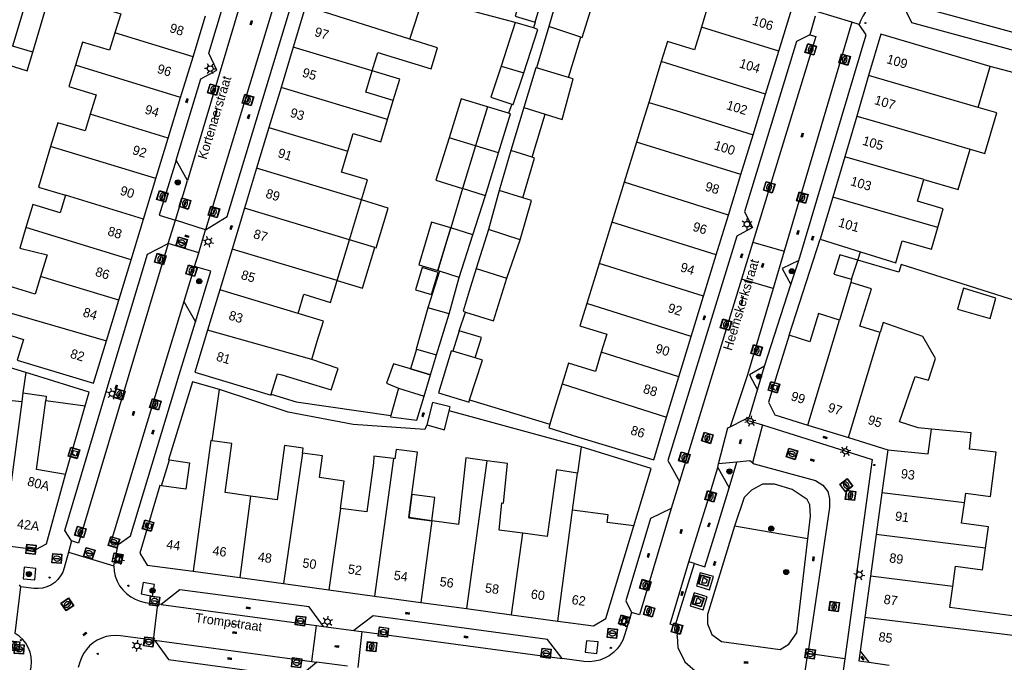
# Model space of a CAD drawing. Header units: metres. Extents: x 93870 to 95789, y 463036 to 464040.
# Tile 254 of 256: x 94864 to 94970, y 463719 to 463788. Entities that reach past the tile are written whole.
import ezdxf
from ezdxf.enums import TextEntityAlignment as Align

# ---------------------------------------------------------------- set-up
doc = ezdxf.new("R2010")
doc.units = ezdxf.units.M
doc.header["$LTSCALE"] = 25.4
for name, color, linetype in [('B_BEBOUWINGSGRENS_0', 1, 'Continuous'), ('B_LUIFEL_1', 200, 'Continuous'), ('B_TUSSENMUUR_0', 7, 'Continuous'), ('Q_AFVAL_APART_PLAATS_0', 7, 'Continuous'), ('Q_BOOM_0', 3, 'Continuous'), ('Q_BRANDKRAAN_0', 5, 'Continuous'), ('Q_CAI-KAST_0', 10, 'Continuous'), ('Q_INSPECTIE_OF_RIOOLPUT_0', 253, 'Continuous'), ('Q_KOLK_0', 254, 'Continuous'), ('Q_LICHTMAST_0', 2, 'Continuous'), ('Q_STRAATNAAMBORD_0', 7, 'Continuous'), ('Q_WATERLEIDINGPUT_0', 5, 'Continuous'), ('S_GBKN_SYMBOOL_OV_GROOT_0', 7, 'Continuous'), ('T_CULTUURGRENS_0', 76, 'Continuous'), ('T_HEK_0', 57, 'Continuous'), ('T_MUUR_30CM_0', 10, 'Continuous'), ('V_WEGGRENS_0', 7, 'Continuous'), ('Z_GBKN_HUISNUMMER_0', 252, 'Continuous'), ('Z_STRAATNAAM_0', 252, 'Continuous')]:
    doc.layers.add(name, color=color, linetype=linetype)
doc.layers.add('Q_PAALTJE_0', color=7, linetype='Continuous', true_color=0x666666)

# ---------------------------------------------------------------- blocks, each defined once
blk = doc.blocks.new('Q_AFVAL_APART_PLAATS')
for points in [[(-0.5, 0.5), (0.5, 0.5), (0.5, -0.5), (-0.5, -0.5)], [(-0.34, 0.2), (0.33, 0.2), (0.19, -0.25), (-0.2, -0.25)]]:
    blk.add_lwpolyline(points, close=True)
blk.add_lwpolyline([(-0.44, 0.46), (0.44, 0.46, -0.414214), (0.46, 0.44), (0.46, -0.44, -0.414214), (0.44, -0.46), (-0.44, -0.46, -0.414214), (-0.46, -0.44), (-0.46, 0.44, -0.414214), (-0.44, 0.46)], format="xyb")
blk = doc.blocks.new('Q_STRAATNAAMBORD')
for points in [[(-0.5, 0.5), (0.5, 0.5), (0.5, -0.5), (-0.5, -0.5)], [(-0.37, 0.22), (0.36, 0.22), (0.36, -0.21), (-0.37, -0.21)]]:
    blk.add_lwpolyline(points, close=True)
for points in [[(-0.44, 0.46), (0.44, 0.46, -0.414214), (0.46, 0.44), (0.46, -0.44, -0.414214), (0.44, -0.46), (-0.44, -0.46, -0.414214), (-0.46, -0.44), (-0.46, 0.44), (-0.46, 0.44), (-0.46, 0.45), (-0.46, 0.45), (-0.46, 0.45), (-0.46, 0.45), (-0.46, 0.45), (-0.46, 0.45), (-0.46, 0.46), (-0.46, 0.46), (-0.46, 0.46), (-0.45, 0.46), (-0.45, 0.46), (-0.45, 0.46), (-0.45, 0.46), (-0.45, 0.46), (-0.45, 0.46), (-0.44, 0.46), (-0.44, 0.46)], [(-0.29, 0.16), (0.28, 0.16, -0.414214), (0.3, 0.14), (0.3, -0.13, -0.414214), (0.28, -0.16), (-0.29, -0.16, -0.414214), (-0.31, -0.13), (-0.31, 0.14), (-0.31, 0.14), (-0.31, 0.14), (-0.31, 0.14), (-0.31, 0.15), (-0.31, 0.15), (-0.31, 0.15), (-0.3, 0.15), (-0.3, 0.15), (-0.3, 0.15), (-0.3, 0.16), (-0.3, 0.16), (-0.3, 0.16), (-0.3, 0.16), (-0.29, 0.16), (-0.29, 0.16), (-0.29, 0.16), (-0.29, 0.16), (-0.29, 0.16)]]:
    blk.add_lwpolyline(points, format="xyb")
blk = doc.blocks.new('Q_CAI-KAST')
for points in [[(-0.5, 0.5), (0.5, 0.5), (0.5, -0.5), (-0.5, -0.5)], [(-0.26, 0.26), (0.25, 0.26), (0.25, 0.19), (-0.26, 0.19)], [(-0.26, 0.11), (0.25, 0.11), (0.25, -0.33), (-0.26, -0.33)]]:
    blk.add_lwpolyline(points, close=True)
blk.add_lwpolyline([(-0.44, 0.46), (0.44, 0.46, -0.414214), (0.46, 0.44), (0.46, -0.44, -0.414214), (0.44, -0.46), (-0.44, -0.46, -0.414214), (-0.46, -0.44), (-0.46, 0.44), (-0.46, 0.44), (-0.46, 0.45), (-0.46, 0.45), (-0.46, 0.45), (-0.46, 0.45), (-0.46, 0.45), (-0.46, 0.45), (-0.46, 0.46), (-0.46, 0.46), (-0.46, 0.46), (-0.45, 0.46), (-0.45, 0.46), (-0.45, 0.46), (-0.45, 0.46), (-0.45, 0.46), (-0.45, 0.46), (-0.44, 0.46), (-0.44, 0.46)], format="xyb")
blk.add_circle((-0.18, -0.03), 0.0354)
blk = doc.blocks.new('Q_LICHTMAST')
for points in [[(-0.26, 0.15), (-0.52, 0.3)], [(0, 0.3), (0, 0.6)], [(0.26, 0.15), (0.52, 0.3)], [(-0.26, -0.15), (-0.52, -0.3)], [(0, -0.3), (0, -0.6)], [(0.26, -0.15), (0.52, -0.3)]]:
    blk.add_lwpolyline(points)
blk.add_circle((0, 0), 0.3)
blk = doc.blocks.new('Q_PAAL_STEEN')
for points in [[(-0.5, 0.5), (0.5, 0.5), (0.5, -0.5), (-0.5, -0.5)], [(-0.1, 0.3), (0.1, 0.3), (0.1, -0.3), (-0.1, -0.3)]]:
    blk.add_lwpolyline(points, close=True)
blk.add_lwpolyline([(-0.4, 0.5), (0.4, 0.5, -0.414214), (0.5, 0.4), (0.5, -0.4, -0.414214), (0.4, -0.5), (-0.4, -0.5, -0.414214), (-0.5, -0.4), (-0.5, 0.4), (-0.5, 0.4), (-0.5, 0.4), (-0.5, 0.4), (-0.5, 0.4), (-0.5, 0.5), (-0.5, 0.5), (-0.5, 0.5), (-0.5, 0.5), (-0.5, 0.5), (-0.5, 0.5), (-0.5, 0.5), (-0.5, 0.5), (-0.5, 0.5), (-0.4, 0.5), (-0.4, 0.5), (-0.4, 0.5), (-0.4, 0.5), (-0.4, 0.5)], format="xyb")
blk = doc.blocks.new('Q_PAALTJE')
at = {"color": 251, "true_color": 0x666666, "xscale": 0.1, "yscale": 0.1, "zscale": 0.01}
blk.add_blockref('Q_PAAL_STEEN', (0, 0), dxfattribs=at)
blk = doc.blocks.new('Q_KOLK')
blk.add_lwpolyline([(-0.5, 0.5), (0.5, 0.5), (0.5, -0.5), (-0.5, -0.5)], close=True)
for points in [[(-0.44, 0.46), (0.44, 0.46, -0.414214), (0.46, 0.44), (0.46, -0.44, -0.414214), (0.44, -0.46), (-0.44, -0.46, -0.414214), (-0.46, -0.44), (-0.46, 0.44, -0.414214), (-0.44, 0.46)], [(-0.34, 0.1, 0.380426), (-0.28, -0.18)], [(-0.01, 0.27, 0.240218), (-0.34, 0.1)], [(-0.19, 0.04, 0.853344), (-0.19, -0.03)], [(0.33, 0.11, 0.240191), (-0.01, 0.27)], [(0.18, -0.03, 0.849746), (0.18, 0.04)], [(0.27, -0.18, 0.380426), (0.33, 0.11)], [(-0.28, -0.18, 0.148452), (0.01, -0.26)], [(0.01, -0.26, 0.131742), (0.27, -0.18)]]:
    blk.add_lwpolyline(points, format="xyb")
for points in [[(-0.19, 0.04), (0.18, 0.04)], [(0.18, -0.03), (-0.19, -0.03)]]:
    blk.add_lwpolyline(points)
blk = doc.blocks.new('Q_WATERLEIDINGPUT')
blk.add_lwpolyline([(-0.5, 0.5), (0.5, 0.5), (0.5, -0.5), (-0.5, -0.5)], close=True)
for points in [[(-0.44, 0.46), (0.44, 0.46, -0.414214), (0.46, 0.44), (0.46, -0.44, -0.414214), (0.44, -0.46), (-0.44, -0.46, -0.414214), (-0.46, -0.44), (-0.46, 0.44), (-0.46, 0.44), (-0.46, 0.45), (-0.46, 0.45), (-0.46, 0.45), (-0.46, 0.45), (-0.46, 0.45), (-0.46, 0.45), (-0.46, 0.46), (-0.46, 0.46), (-0.46, 0.46), (-0.45, 0.46), (-0.45, 0.46), (-0.45, 0.46), (-0.45, 0.46), (-0.45, 0.46), (-0.45, 0.46), (-0.44, 0.46), (-0.44, 0.46)], [(-0.34, 0.1, 0.380426), (-0.28, -0.18)], [(-0.01, 0.27, 0.240218), (-0.34, 0.1)], [(-0.19, 0.04, 0.853344), (-0.19, -0.03)], [(0.33, 0.11, 0.240191), (-0.01, 0.27)], [(0.18, -0.03, 0.849746), (0.18, 0.04)], [(0.27, -0.18, 0.380426), (0.33, 0.11)], [(-0.28, -0.18, 0.148452), (0.01, -0.26)], [(0.01, -0.26, 0.131742), (0.27, -0.18)]]:
    blk.add_lwpolyline(points, format="xyb")
for points in [[(-0.19, 0.04), (0.18, 0.04)], [(0.18, -0.03), (-0.19, -0.03)]]:
    blk.add_lwpolyline(points)
blk = doc.blocks.new('Q_INSPECTIE_OF_RIOOLPUT')
blk.add_lwpolyline([(-0.5, 0.5), (0.5, 0.5), (0.5, -0.5), (-0.5, -0.5)], close=True)
for points in [[(-0.44, 0.46), (0.44, 0.46, -0.414214), (0.46, 0.44), (0.46, -0.44, -0.414214), (0.44, -0.46), (-0.44, -0.46, -0.414214), (-0.46, -0.44), (-0.46, 0.44), (-0.46, 0.44), (-0.46, 0.45), (-0.46, 0.45), (-0.46, 0.45), (-0.46, 0.45), (-0.46, 0.45), (-0.46, 0.45), (-0.46, 0.46), (-0.46, 0.46), (-0.46, 0.46), (-0.45, 0.46), (-0.45, 0.46), (-0.45, 0.46), (-0.45, 0.46), (-0.45, 0.46), (-0.45, 0.46), (-0.44, 0.46), (-0.44, 0.46)], [(-0.34, 0.1, 0.380426), (-0.28, -0.18)], [(-0.01, 0.27, 0.240218), (-0.34, 0.1)], [(-0.19, 0.04, 0.853344), (-0.19, -0.03)], [(0.33, 0.11, 0.240191), (-0.01, 0.27)], [(0.18, -0.03, 0.849746), (0.18, 0.04)], [(0.27, -0.18, 0.380426), (0.33, 0.11)], [(-0.28, -0.18, 0.148452), (0.01, -0.26)], [(0.01, -0.26, 0.131742), (0.27, -0.18)]]:
    blk.add_lwpolyline(points, format="xyb")
for points in [[(-0.19, 0.04), (0.18, 0.04)], [(0.18, -0.03), (-0.19, -0.03)]]:
    blk.add_lwpolyline(points)
blk = doc.blocks.new('Q_BRANDKRAAN')
blk.add_lwpolyline([(-0.5, 0.5), (0.5, 0.5), (0.5, -0.5), (-0.5, -0.5)], close=True)
for points in [[(-0.44, 0.46), (0.44, 0.46, -0.414214), (0.46, 0.44), (0.46, -0.44, -0.414214), (0.44, -0.46), (-0.44, -0.46, -0.414214), (-0.46, -0.44), (-0.46, 0.44), (-0.46, 0.44), (-0.46, 0.45), (-0.46, 0.45), (-0.46, 0.45), (-0.46, 0.45), (-0.46, 0.45), (-0.46, 0.45), (-0.46, 0.46), (-0.46, 0.46), (-0.46, 0.46), (-0.45, 0.46), (-0.45, 0.46), (-0.45, 0.46), (-0.45, 0.46), (-0.45, 0.46), (-0.45, 0.46), (-0.44, 0.46), (-0.44, 0.46)], [(-0.34, 0.1, 0.380426), (-0.28, -0.18)], [(-0.01, 0.27, 0.240218), (-0.34, 0.1)], [(-0.19, 0.04, 0.853344), (-0.19, -0.03)], [(0.33, 0.11, 0.240191), (-0.01, 0.27)], [(0.18, -0.03, 0.849746), (0.18, 0.04)], [(0.27, -0.18, 0.380426), (0.33, 0.11)], [(-0.28, -0.18, 0.148452), (0.01, -0.26)], [(0.01, -0.26, 0.131742), (0.27, -0.18)]]:
    blk.add_lwpolyline(points, format="xyb")
for points in [[(-0.19, 0.04), (0.18, 0.04)], [(0.18, -0.03), (-0.19, -0.03)]]:
    blk.add_lwpolyline(points)
blk = doc.blocks.new('Q_BOOM')
for radius in [0.27, 0.18, 0.09]:
    blk.add_circle((0, 0), radius)
blk = doc.blocks.new('S_GBKN_SYMBOOL_OV_GROOT')
for points in [[(-0.21875, 0.0625), (0.21875, 0.0625)], [(-0.21875, 0), (0.21875, 0)], [(-0.1875, 0.0625), (-0.1875, 0)], [(-0.125, 0.09375), (-0.125, 0.0625)], [(-0.125, 0), (-0.125, -0.0625)], [(-0.0625, 0.0625), (-0.0625, 0)], [(0, 0.09375), (0, 0.0625)], [(0, 0), (0, -0.0625)], [(0.0625, 0.0625), (0.0625, 0)], [(0.125, 0.09375), (0.125, 0.0625)], [(0.125, 0), (0.125, -0.0625)], [(0.1875, 0.0625), (0.1875, 0)], [(-0.21875, -0.0625), (0.21875, -0.0625)], [(-0.1875, -0.0625), (-0.1875, -0.09375)], [(-0.0625, -0.0625), (-0.0625, -0.09375)], [(0.0625, -0.0625), (0.0625, -0.09375)], [(0.1875, -0.0625), (0.1875, -0.09375)]]:
    blk.add_lwpolyline(points)

msp = doc.modelspace()

# ---------------------------------------------------------------- linework, layer by layer
at = {"layer": 'B_BEBOUWINGSGRENS_0'}
for p, q in [((94906.01, 463785.91), (94907.42, 463790.34)), ((94919.4, 463787.73), (94920.36, 463791)), ((94864.8, 463789.56), (94863.5, 463785.19)), ((94894.85, 463789.46), (94893.53, 463785.08)), ((94945.46, 463784.64), (94946.86, 463789.18)), ((94865.66, 463784.53), (94866.96, 463788.89)), ((94882.81, 463784.05), (94884.14, 463788.41)), ((94917.28, 463787.72), (94915.77, 463783.05)), ((94919.22, 463787.13), (94917.28, 463787.72)), ((94920.87, 463787.29), (94919.56, 463782.85)), ((94922.98, 463781.82), (94924.3, 463786.15)), ((94956.38, 463786.45), (94955.08, 463782.04)), ((94968.09, 463783), (94956.38, 463786.45)), ((94893.53, 463785.08), (94892.22, 463780.76)), ((94881.48, 463779.7), (94882.81, 463784.05)), ((94944.05, 463780.04), (94945.46, 463784.64)), ((94932.9, 463783.53), (94931.55, 463779.14)), ((94966.8, 463778.62), (94968.09, 463783)), ((94955.08, 463782.04), (94953.8, 463777.69)), ((94892.22, 463780.76), (94890.93, 463776.49)), ((94880.15, 463775.34), (94881.48, 463779.7)), ((94942.72, 463775.69), (94944.05, 463780.04)), ((94903.62, 463777.33), (94904.23, 463779.35)), ((94914.3, 463778.69), (94913.03, 463774.5)), ((94916.57, 463777.99), (94914.3, 463778.69)), ((94918.2, 463778.6), (94916.82, 463774)), ((94919.08, 463773.29), (94920.46, 463777.91)), ((94953.8, 463777.69), (94952.52, 463773.35)), ((94890.93, 463776.49), (94889.61, 463772.13)), ((94941.42, 463771.45), (94942.72, 463775.69)), ((94878.83, 463771.01), (94880.15, 463775.34)), ((94913.03, 463774.5), (94911.65, 463769.95)), ((94930.24, 463774.89), (94928.92, 463770.61)), ((94914.11, 463769.2), (94915.49, 463773.76)), ((94916.82, 463774), (94915.56, 463769.75)), ((94952.52, 463773.35), (94951.24, 463769.02)), ((94889.61, 463772.13), (94888.3, 463767.83)), ((94940.08, 463767.11), (94941.42, 463771.45)), ((94877.51, 463766.67), (94878.83, 463771.01)), ((94928.92, 463770.61), (94927.61, 463766.34)), ((94911.65, 463769.95), (94910.37, 463765.73)), ((94912.75, 463765), (94914.11, 463769.2)), ((94915.56, 463769.75), (94914.41, 463765.58)), ((94899.54, 463764.46), (94900.83, 463768.72)), ((94951.24, 463769.02), (94949.91, 463764.52)), ((94888.3, 463767.83), (94886.99, 463763.47)), ((94938.77, 463762.84), (94940.08, 463767.11)), ((94876.18, 463762.33), (94877.51, 463766.67)), ((94927.61, 463766.34), (94926.25, 463761.94)), ((94911.27, 463760.44), (94912.75, 463765)), ((94914.41, 463765.58), (94913.11, 463761.38)), ((94898.22, 463760.09), (94899.54, 463764.46)), ((94916.37, 463760.35), (94917.79, 463764.47)), ((94886.99, 463763.47), (94885.66, 463759.11)), ((94937.42, 463758.44), (94938.77, 463762.84)), ((94874.86, 463757.99), (94876.18, 463762.33)), ((94926.25, 463761.94), (94924.93, 463757.64)), ((94953.26, 463760.25), (94953.91, 463762.27)), ((94909.16, 463761.11), (94907.92, 463757.18)), ((94908.99, 463761.17), (94909.16, 463761.11)), ((94910.19, 463756.55), (94911.27, 463760.44)), ((94953.19, 463759.9), (94951.97, 463755.88)), ((94885.66, 463759.11), (94884.36, 463754.79)), ((94873.54, 463753.66), (94874.86, 463757.99)), ((94936.09, 463754.1), (94937.42, 463758.44)), ((94908.87, 463752.15), (94910.19, 463756.55)), ((94884.36, 463754.79), (94883, 463750.31)), ((94911.27, 463754.72), (94910.61, 463752.56)), ((94872.15, 463749.12), (94873.54, 463753.66)), ((94934.77, 463749.8), (94936.09, 463754.1)), ((94906.71, 463752.75), (94908.87, 463752.15)), ((94863.98, 463751.57), (94872.15, 463749.12)), ((94864.91, 463750.26), (94864.62, 463748.09)), ((94908.22, 463750), (94906.08, 463750.64)), ((94885.63, 463748.43), (94882.76, 463749.28)), ((94907.54, 463747.75), (94908.22, 463750)), ((94933.47, 463745.48), (94934.77, 463749.8)), ((94864.62, 463748.09), (94864.49, 463747.11)), ((94871.27, 463746.71), (94871.69, 463748.17)), ((94884.84, 463742.96), (94885.63, 463748.43)), ((94904.79, 463748.6), (94903.97, 463745.68)), ((94867.05, 463747.28), (94871.27, 463746.71)), ((94932.1, 463740.94), (94933.47, 463745.48)), ((94948.57, 463744.64), (94952.93, 463743.3)), ((94952.93, 463743.3), (94957.12, 463742.01)), ((94924.32, 463742.3), (94923.92, 463739.51)), ((94931.81, 463739.99), (94924.32, 463742.3)), ((94957.12, 463742.01), (94956.49, 463737.41)), ((94929.95, 463733.85), (94931.81, 463739.99)), ((94923.4, 463735.55), (94923.92, 463739.51)), ((94956.49, 463737.41), (94955.87, 463732.93)), ((94955.87, 463732.93), (94955.26, 463728.46)), ((94862.45, 463731.79), (94865.99, 463731.34)), ((94877.92, 463729.67), (94882.81, 463729)), ((94882.81, 463729), (94887.82, 463728.32)), ((94887.82, 463728.32), (94892.5, 463727.68)), ((94955.26, 463728.46), (94954.66, 463724.07)), ((94892.5, 463727.68), (94897.35, 463727.01)), ((94897.35, 463727.01), (94902.23, 463726.35)), ((94902.23, 463726.35), (94907.17, 463725.67)), ((94907.17, 463725.67), (94912.05, 463725.01)), ((94912.05, 463725.01), (94916.88, 463724.35)), ((94916.88, 463724.35), (94921.83, 463723.67)), ((94954.66, 463724.07), (94954.16, 463720.46)), ((94921.83, 463723.67), (94925.63, 463723.15)), ((94954.16, 463720.46), (94955.1, 463719.27)), ((94955.1, 463719.27), (94957.28, 463718.97))]:
    msp.add_line(p, q, dxfattribs=at)
for points in [[(94935.81, 463792.57), (94935.08, 463790.22), (94937.85, 463789.37), (94937.19, 463787.22)], [(94872.89, 463791.85), (94872.17, 463789.51), (94875.08, 463788.62), (94874.46, 463786.6)], [(94920.36, 463791), (94918.26, 463791.64), (94917.27, 463788.38), (94919.4, 463787.73)], [(94922.26, 463791.71), (94921.7, 463790.1), (94920.87, 463787.29)], [(94924.3, 463786.15), (94924.45, 463786.1), (94925.88, 463790.82), (94925.19, 463791.04)], [(94918.18, 463782.31), (94919.7, 463786.97), (94919.22, 463787.13)], [(94937.19, 463787.22), (94936.44, 463784.8), (94933.56, 463785.68), (94932.9, 463783.53)], [(94874.46, 463786.6), (94873.89, 463784.74), (94870.99, 463785.62), (94870.23, 463783.14)], [(94901.97, 463782.52), (94902.56, 463784.48), (94908.28, 463782.75), (94908.97, 463785.01), (94906.01, 463785.91)], [(94862.91, 463783.21), (94865.07, 463782.55), (94865.66, 463784.53)], [(94870.23, 463783.14), (94869.54, 463780.86), (94872.44, 463779.98), (94871.81, 463777.9)], [(94915.77, 463783.05), (94914.67, 463779.71), (94916.92, 463778.97)], [(94919.56, 463782.85), (94919.46, 463782.87), (94918.2, 463778.6)], [(94904.23, 463779.35), (94901.28, 463780.24), (94901.97, 463782.52)], [(94916.92, 463778.97), (94917.07, 463778.92), (94918.18, 463782.31)], [(94920.46, 463777.91), (94922.3, 463777.34), (94923.47, 463781.67), (94922.98, 463781.82)], [(94931.55, 463779.14), (94930.92, 463777.1), (94930.24, 463774.89)], [(94965.92, 463774.15), (94967.52, 463773.68), (94968.8, 463778.04), (94966.8, 463778.62)], [(94871.81, 463777.9), (94871.26, 463776.1), (94868.36, 463776.99), (94867.58, 463774.45)], [(94915.49, 463773.76), (94916.76, 463777.94), (94916.57, 463777.99)], [(94899.38, 463773.93), (94899.95, 463775.83), (94902.9, 463774.94), (94903.62, 463777.33)], [(94867.58, 463774.45), (94866.28, 463770.08), (94869.16, 463769.22)], [(94900.83, 463768.72), (94901.48, 463770.87), (94898.7, 463771.71), (94899.38, 463773.93)], [(94918.08, 463768.96), (94919.35, 463773.21), (94919.08, 463773.29)], [(94960.97, 463770.91), (94964.64, 463769.83), (94965.92, 463774.15)], [(94962.48, 463765.79), (94963.06, 463767.78), (94960.29, 463768.6), (94960.97, 463770.91)], [(94869.16, 463769.22), (94868.59, 463767.35), (94865.69, 463768.23), (94864.94, 463765.77)], [(94917.79, 463764.47), (94919.02, 463768.67), (94918.08, 463768.96)], [(94864.94, 463765.77), (94864.27, 463763.58), (94867.22, 463762.87), (94866.51, 463760.54)], [(94910.37, 463765.73), (94910.04, 463764.63), (94908.99, 463761.17)], [(94954.2, 463763.18), (94957.98, 463762), (94958.68, 463764.36), (94961.79, 463763.45), (94962.48, 463765.79)], [(94949.91, 463764.52), (94951.82, 463763.92), (94954.2, 463763.18)], [(94953.91, 463762.27), (94952, 463762.87), (94951.36, 463760.79), (94953.26, 463760.25)], [(94913.11, 463761.38), (94912.35, 463758.95), (94911.69, 463756.81), (94911.94, 463756.73)], [(94866.51, 463760.54), (94865.94, 463758.65), (94861.26, 463760.08), (94860.48, 463757.49), (94862.25, 463756.95)], [(94894.05, 463756.59), (94894.67, 463758.63), (94897.52, 463757.77), (94898.22, 463760.09)], [(94911.94, 463756.73), (94914.96, 463755.8), (94916.37, 463760.35)], [(94956.3, 463754.54), (94954.15, 463755.21), (94955.4, 463759.2), (94953.19, 463759.9)], [(94965.21, 463759.27), (94964.58, 463757.04), (94968.08, 463756.04), (94968.69, 463758.2), (94965.21, 463759.27)], [(94924.93, 463757.64), (94924.2, 463755.25), (94927.07, 463754.36), (94926.48, 463752.43)], [(94862.25, 463756.95), (94861.57, 463754.75), (94864.66, 463753.8), (94863.98, 463751.57)], [(94895.51, 463751.66), (94896.1, 463753.61), (94896.75, 463755.77), (94894.05, 463756.59)], [(94907.92, 463757.18), (94906.68, 463752.76), (94906.71, 463752.75)], [(94951.97, 463755.88), (94949.72, 463756.57), (94948.79, 463753.56), (94946.56, 463754.25)], [(94961.79, 463744.22), (94960.39, 463744.36), (94958.39, 463744.97), (94960.04, 463749.84), (94961.49, 463749.43), (94962.24, 463751.77), (94960.89, 463754.12), (94956.63, 463755.61), (94956.3, 463754.54)], [(94912.99, 463751.84), (94913.65, 463754), (94911.27, 463754.72)], [(94946.56, 463754.25), (94945.25, 463750), (94944.36, 463747.1)], [(94910.61, 463752.56), (94910.41, 463752.53), (94909.05, 463748.1), (94912.33, 463747.09), (94912.4, 463747.33)], [(94926.48, 463752.43), (94925.85, 463750.37), (94922.97, 463751.25), (94922.29, 463749.04)], [(94891.18, 463747.94), (94891.8, 463750), (94891.84, 463750.14), (94892.3, 463750), (94894.78, 463749.25), (94897.57, 463748.41), (94898.35, 463750.69), (94895.51, 463751.66)], [(94906.08, 463750.64), (94904.24, 463751.18), (94903.49, 463749.12), (94904.79, 463748.6)], [(94912.4, 463747.33), (94913.76, 463751.6), (94912.99, 463751.84)], [(94871.69, 463748.17), (94865.75, 463750), (94864.91, 463750.26)], [(94883, 463750.31), (94891.15, 463747.84), (94891.18, 463747.94)], [(94882.76, 463749.28), (94880.17, 463740.94), (94880.28, 463740.92)], [(94922.29, 463749.04), (94921.56, 463746.67), (94920.98, 463744.74)], [(94864.62, 463748.09), (94867.11, 463747.75), (94867.05, 463747.28)], [(94864.49, 463747.11), (94862.05, 463747.38), (94861.14, 463740.63), (94859.04, 463740.92)], [(94869.15, 463739.37), (94866.05, 463739.89), (94867.05, 463747.28)], [(94903.97, 463745.68), (94903.93, 463745.54), (94906.76, 463745.16), (94907.54, 463747.75)], [(94910.22, 463746.16), (94910.32, 463746.6), (94910.04, 463746.67), (94908.43, 463747.07), (94907.81, 463744.68)], [(94944.36, 463747.1), (94945.04, 463745.73), (94948.57, 463744.64)], [(94907.81, 463744.68), (94909.72, 463744.14), (94910.22, 463746.16)], [(94920.98, 463744.74), (94920.86, 463744.35), (94923.94, 463743.4), (94932.1, 463740.94)], [(94965.32, 463736.31), (94965.46, 463737.34), (94968.1, 463736.99), (94968.73, 463741.74), (94965.86, 463742.07), (94966.04, 463743.8), (94961.79, 463744.22)], [(94888.97, 463737.05), (94886.24, 463737.42), (94886.96, 463742.67), (94884.84, 463742.96)], [(94894.51, 463741.63), (94894.58, 463742.18), (94892.6, 463742.45), (94891.8, 463736.66), (94888.97, 463737.05)], [(94906.23, 463737.22), (94906.83, 463741.74), (94904.54, 463742.04), (94904.4, 463741.04), (94904.27, 463741.06)], [(94880.28, 463740.92), (94882.42, 463740.6), (94882.03, 463737.79), (94879.44, 463738.13)], [(94898.57, 463735.73), (94898.98, 463738.65), (94896.33, 463739.02), (94896.66, 463741.34), (94894.51, 463741.63)], [(94904.27, 463741.06), (94902.15, 463741.31), (94902.11, 463740.6), (94901.39, 463735.35), (94898.57, 463735.73)], [(94914.24, 463740.82), (94911.98, 463741.12), (94911.19, 463734.02), (94910.99, 463734.05), (94908.36, 463734.4)], [(94918.09, 463733.07), (94915.55, 463733.41), (94915.84, 463736.31), (94916.03, 463736.29), (94916.46, 463740.53), (94914.24, 463740.82)], [(94923.92, 463739.51), (94921.69, 463739.84), (94920.69, 463732.72), (94918.09, 463733.07)], [(94865.99, 463731.34), (94867.14, 463731.93), (94869.15, 463739.37)], [(94879.44, 463738.13), (94879.25, 463738.16), (94877.13, 463730.93), (94877.92, 463729.67)], [(94908.36, 463734.4), (94905.89, 463734.74), (94906.23, 463737.22)], [(94929.95, 463733.85), (94927.11, 463734.23), (94927.21, 463735.04), (94923.4, 463735.55)], [(94967.58, 463731.48), (94967.89, 463733.76), (94965.02, 463734.15), (94965.32, 463736.31)], [(94925.63, 463723.15), (94926.96, 463723.96), (94929.95, 463733.85)], [(94964.08, 463727.36), (94964.38, 463729.54), (94967.27, 463729.14), (94967.58, 463731.48)], [(94972.33, 463723.98), (94963.77, 463725.11), (94964.08, 463727.36)]]:
    msp.add_lwpolyline(points, dxfattribs=at)
at = {"layer": 'B_LUIFEL_1'}
for p, q in [((94913.03, 463774.5), (94910.21, 463775.36)), ((94908.99, 463761.17), (94910.37, 463765.73)), ((94902.26, 463763.63), (94899.54, 463764.46)), ((94906.71, 463752.75), (94906.08, 463750.64)), ((94908.22, 463750), (94908.87, 463752.15))]:
    msp.add_line(p, q, dxfattribs=at)
for points in [[(94904.23, 463779.35), (94904.92, 463781.63), (94901.97, 463782.52)], [(94914.3, 463778.69), (94911.48, 463779.55), (94910.21, 463775.36)], [(94910.21, 463775.36), (94908.79, 463770.85), (94911.65, 463769.95)], [(94902.26, 463763.63), (94902.41, 463763.59), (94903.7, 463767.85), (94900.83, 463768.72)], [(94910.37, 463765.73), (94908.33, 463766.34), (94906.95, 463761.78), (94908.99, 463761.17)], [(94898.22, 463760.09), (94900.95, 463759.27), (94902.26, 463763.63)], [(94907.32, 463761.5), (94906.61, 463759.12), (94908.33, 463758.6), (94909.04, 463760.97), (94907.32, 463761.5)], [(94906.08, 463750.64), (94906.08, 463750.64), (94908.22, 463750)], [(94906.23, 463737.22), (94906.23, 463737.22), (94905.89, 463734.73), (94908.36, 463734.4)], [(94908.36, 463734.4), (94908.69, 463736.89), (94906.23, 463737.22)]]:
    msp.add_lwpolyline(points, dxfattribs=at)
at = {"layer": 'B_TUSSENMUUR_0'}
for p, q in [((94906.01, 463785.91), (94894.85, 463789.46)), ((94924.3, 463786.15), (94920.87, 463787.29)), ((94945.46, 463784.64), (94937.19, 463787.22)), ((94882.81, 463784.05), (94874.46, 463786.6)), ((94865.66, 463784.53), (94863.5, 463785.19)), ((94901.97, 463782.52), (94893.53, 463785.08)), ((94881.48, 463779.7), (94870.23, 463783.14)), ((94915.77, 463783.05), (94918.18, 463782.31)), ((94922.98, 463781.82), (94919.56, 463782.85)), ((94944.05, 463780.04), (94932.9, 463783.53)), ((94966.8, 463778.62), (94955.08, 463782.04)), ((94903.62, 463777.33), (94892.22, 463780.76)), ((94918.2, 463778.6), (94920.46, 463777.91)), ((94880.15, 463775.34), (94871.81, 463777.9)), ((94890.93, 463776.49), (94899.38, 463773.93)), ((94915.49, 463773.76), (94913.03, 463774.5)), ((94941.42, 463771.45), (94930.24, 463774.89)), ((94919.08, 463773.29), (94916.82, 463774)), ((94960.97, 463770.91), (94952.52, 463773.35)), ((94900.83, 463768.72), (94889.61, 463772.13)), ((94940.08, 463767.11), (94928.92, 463770.61)), ((94877.51, 463766.67), (94869.16, 463769.22)), ((94918.08, 463768.96), (94915.56, 463769.75)), ((94962.48, 463765.79), (94951.24, 463769.02)), ((94899.54, 463764.46), (94888.3, 463767.83)), ((94938.77, 463762.84), (94927.61, 463766.34)), ((94876.18, 463762.33), (94864.94, 463765.77)), ((94912.75, 463765), (94910.37, 463765.73)), ((94917.79, 463764.47), (94914.41, 463765.58)), ((94898.22, 463760.09), (94886.99, 463763.47)), ((94937.42, 463758.44), (94926.25, 463761.94)), ((94911.27, 463760.44), (94909.16, 463761.11)), ((94913.11, 463761.38), (94916.37, 463760.35)), ((94874.86, 463757.99), (94866.51, 463760.54)), ((94894.05, 463756.59), (94885.66, 463759.11)), ((94936.09, 463754.1), (94924.93, 463757.64)), ((94862.25, 463756.95), (94873.54, 463753.66)), ((94910.19, 463756.55), (94907.92, 463757.18)), ((94948.57, 463744.64), (94951.97, 463755.88)), ((94895.51, 463751.66), (94884.36, 463754.79)), ((94952.93, 463743.3), (94956.3, 463754.54)), ((94912.99, 463751.84), (94910.61, 463752.56)), ((94934.77, 463749.8), (94926.48, 463752.43)), ((94922.29, 463749.04), (94933.47, 463745.48)), ((94904.79, 463748.6), (94907.54, 463747.75)), ((94864.49, 463747.11), (94862.45, 463731.79)), ((94894.51, 463741.63), (94892.5, 463727.68)), ((94904.27, 463741.06), (94902.23, 463726.35)), ((94914.24, 463740.82), (94912.05, 463725.01)), ((94888.97, 463737.05), (94887.82, 463728.32)), ((94965.32, 463736.31), (94956.49, 463737.41)), ((94898.57, 463735.73), (94897.35, 463727.01)), ((94921.83, 463723.67), (94923.4, 463735.55)), ((94908.36, 463734.4), (94907.17, 463725.67)), ((94916.88, 463724.35), (94918.09, 463733.07)), ((94967.58, 463731.48), (94955.87, 463732.93)), ((94964.08, 463727.36), (94955.26, 463728.46)), ((94972.05, 463721.96), (94954.66, 463724.07))]:
    msp.add_line(p, q, dxfattribs=at)
for points in [[(94931.55, 463779.14), (94934.45, 463778.31), (94942.72, 463775.69)], [(94953.8, 463777.69), (94955.71, 463777.14), (94965.92, 463774.15)], [(94878.83, 463771.01), (94876.82, 463771.63), (94867.58, 463774.45)], [(94914.11, 463769.2), (94913.99, 463769.21), (94911.65, 463769.95)], [(94957.12, 463742.01), (94961.43, 463741.55), (94961.79, 463744.22)], [(94884.84, 463742.96), (94884.72, 463742.98), (94882.81, 463729)]]:
    msp.add_lwpolyline(points, dxfattribs=at)
at = {"layer": 'T_CULTUURGRENS_0'}
msp.add_line((94948.58, 463732.47), (94940.74, 463733.81), dxfattribs=at)
at = {"layer": 'T_HEK_0'}
for p, q in [((94917.28, 463787.72), (94907.42, 463790.34)), ((94919.4, 463787.73), (94919.22, 463787.13)), ((94983.31, 463778.99), (94968.09, 463783)), ((94916.92, 463778.97), (94916.57, 463777.99)), ((94953.91, 463762.27), (94954.2, 463763.18)), ((94953.26, 463760.25), (94953.19, 463759.9)), ((94911.27, 463754.72), (94911.94, 463756.73)), ((94879.44, 463738.13), (94880.28, 463740.92)), ((94941.75, 463736.88), (94940.74, 463733.81)), ((94939.33, 463721.48), (94945.61, 463720.63))]:
    msp.add_line(p, q, dxfattribs=at)
for points in [[(94976.68, 463756.09), (94958.54, 463761.83), (94958.29, 463761.01), (94953.91, 463762.27)], [(94948.58, 463732.47), (94948.86, 463734.89), (94948.8, 463736.12), (94948.51, 463736.69), (94946.9, 463737.75), (94945.01, 463738.31), (94943.74, 463738.32), (94942.55, 463737.67), (94941.75, 463736.88)], [(94940.74, 463733.81), (94937.85, 463724.36), (94937.85, 463723.38), (94938.29, 463722.25), (94939.33, 463721.48)], [(94945.61, 463720.63), (94946.53, 463721.19), (94947.38, 463722.43), (94948.58, 463732.47)]]:
    msp.add_lwpolyline(points, dxfattribs=at)
at = {"layer": 'T_MUUR_30CM_0'}
msp.add_line((94946.56, 463754.25), (94949.91, 463764.52), dxfattribs=at)
at = {"layer": 'V_WEGGRENS_0'}
for p, q in [((94893.05, 463807.17), (94882.21, 463770.8)), ((94892.15, 463791.9), (94884.16, 463765.54)), ((94959.71, 463787.66), (94958.64, 463789.87)), ((94949.37, 463788.4), (94948.77, 463786.4)), ((94953.28, 463787.73), (94949.51, 463788.89)), ((94953.28, 463787.73), (94946.04, 463763.23)), ((94954.08, 463787.49), (94953.28, 463787.73)), ((94882.21, 463770.8), (94881.01, 463772.99)), ((94880.92, 463766.57), (94882.21, 463770.8)), ((94880.16, 463764.06), (94880.92, 463766.57)), ((94884.16, 463765.54), (94880.92, 463766.57)), ((94883.42, 463763.07), (94884.16, 463765.54)), ((94880.16, 463764.06), (94875.95, 463750)), ((94877.93, 463762.94), (94880.16, 463764.06)), ((94883.42, 463763.07), (94880.16, 463764.06)), ((94942.69, 463764.22), (94941.47, 463760.25)), ((94942.69, 463764.22), (94946.04, 463763.23)), ((94882.98, 463761.61), (94883.42, 463763.07)), ((94946.04, 463763.23), (94944.86, 463759.25)), ((94946.76, 463759.69), (94947.6, 463762.26)), ((94882.98, 463761.61), (94881.84, 463757.87)), ((94944.86, 463759.25), (94941.47, 463760.25)), ((94943.92, 463750.95), (94946.76, 463759.69)), ((94881.84, 463757.87), (94879.45, 463750)), ((94881.84, 463757.87), (94883.06, 463755.69)), ((94881.34, 463750), (94883.06, 463755.69)), ((94864.91, 463750.26), (94858.01, 463752.38)), ((94943.18, 463748.4), (94943.92, 463750.95)), ((94912.4, 463747.33), (94920.98, 463744.74)), ((94869.15, 463739.37), (94871.27, 463746.71)), ((94924.32, 463742.3), (94910.22, 463746.16)), ((94940.25, 463744.46), (94941.81, 463745.25)), ((94941.81, 463745.25), (94943.73, 463744.65)), ((94943.73, 463744.65), (94942.67, 463740.6)), ((94940.99, 463740.69), (94939.02, 463740.48)), ((94940.15, 463737.93), (94940.99, 463740.69)), ((94938.94, 463740.1), (94939.02, 463740.48)), ((94938.94, 463740.1), (94940.15, 463737.93)), ((94942.67, 463740.6), (94942.84, 463740.48)), ((94934.84, 463738.61), (94933.97, 463735.73)), ((94869.81, 463732.24), (94869.49, 463731.04)), ((94874.33, 463729.57), (94874.8, 463731.87)), ((94869.49, 463731.04), (94874.33, 463729.57)), ((94934.38, 463723.15), (94936.45, 463729.84)), ((94936.45, 463729.84), (94935.86, 463730.02)), ((94863.78, 463722.36), (94864.4, 463727.34)), ((94864.4, 463727.34), (94864.24, 463727.56)), ((94937.39, 463724.87), (94937.82, 463726.28)), ((94879, 463725.49), (94878.53, 463721.64)), ((94879.41, 463725.44), (94879, 463725.49)), ((94879.41, 463725.44), (94896.01, 463723.21)), ((94929.71, 463724.59), (94929.14, 463722.72)), ((94895.53, 463719.35), (94896.01, 463723.21)), ((94896.75, 463723.11), (94900.02, 463722.66)), ((94900.86, 463722.55), (94900.45, 463718.69)), ((94900.86, 463722.55), (94922.28, 463719.67)), ((94878.53, 463721.64), (94878.67, 463721.62)), ((94878.67, 463721.62), (94895.53, 463719.35)), ((94948, 463716.41), (94948.56, 463720.19)), ((94952.53, 463719.62), (94948.56, 463720.19)), ((94952.53, 463719.62), (94952, 463715.74)), ((94954.16, 463720.46), (94954.02, 463719.42)), ((94895.53, 463719.35), (94896.02, 463719.29)), ((94899.33, 463718.84), (94896.02, 463719.29)), ((94954.02, 463719.42), (94955.1, 463719.27))]:
    msp.add_line(p, q, dxfattribs=at)
for points in [[(94881.01, 463772.99), (94883.66, 463781.68), (94885.34, 463782.59), (94884.49, 463784.41), (94890.99, 463805.99), (94893.05, 463807.17)], [(94884.16, 463765.54), (94886.47, 463766.96), (94893.38, 463789.76), (94892.15, 463791.9)], [(94958.64, 463789.87), (94958.21, 463790), (94957.73, 463790.08), (94957.24, 463790.09), (94956.76, 463790.03), (94956.29, 463789.9), (94955.84, 463789.71), (94955.43, 463789.46), (94955.05, 463789.15), (94954.72, 463788.79), (94954.45, 463788.39), (94954.23, 463787.95), (94954.08, 463787.49)], [(95009.96, 463775.92), (95000, 463778.62), (94958.64, 463789.87)], [(94947.6, 463762.26), (94954.8, 463786.4), (94954.08, 463787.49)], [(95008.48, 463774.34), (95008.36, 463774.26), (95000, 463776.71), (94959.71, 463787.66)], [(94948.77, 463786.4), (94947.37, 463785.68), (94941.79, 463767.46), (94942.66, 463765.78), (94940.97, 463764.84), (94936.4, 463750), (94933.59, 463740.86), (94934.84, 463738.61)], [(94948.77, 463786.4), (94949.43, 463786.2), (94942.69, 463764.22)], [(94881.01, 463772.99), (94879.2, 463767.1), (94880.92, 463766.57)], [(94869.81, 463732.24), (94869.08, 463733.38), (94874.06, 463750), (94877.93, 463762.94)], [(94947.6, 463762.26), (94945.84, 463761.39), (94946.76, 463759.69)], [(94883.06, 463755.69), (94884.7, 463761.1), (94882.98, 463761.61)], [(94941.47, 463760.25), (94938.33, 463750), (94934.84, 463738.61)], [(94944.86, 463759.25), (94942.12, 463750), (94940.25, 463744.46)], [(94943.92, 463750.95), (94942.32, 463750), (94943.18, 463748.4)], [(94875.95, 463750), (94870.57, 463732.02), (94869.81, 463732.24)], [(94879.45, 463750), (94874.02, 463732.11), (94874.8, 463731.87)], [(94874.8, 463731.87), (94876.11, 463732.79), (94881.34, 463750)], [(94907.81, 463744.68), (94907.6, 463744.16), (94899.93, 463744.71), (94892.99, 463746.02), (94885.63, 463748.43)], [(94941.81, 463745.25), (94942.34, 463745.52), (94943.18, 463748.4)], [(94891.18, 463747.94), (94893.85, 463747.12), (94903.97, 463745.68)], [(94939.02, 463740.48), (94940.01, 463744.33), (94940.25, 463744.46)], [(94943.73, 463744.65), (94955.46, 463740.95), (94952.53, 463719.62)], [(94942.67, 463740.6), (94942.36, 463740.83), (94940.99, 463740.69)], [(94935.86, 463730.02), (94936.97, 463733.7), (94937.79, 463736.34), (94938.94, 463740.1)], [(94942.84, 463740.48), (94949.4, 463738.7), (94950.19, 463738.21), (94950.71, 463737.52), (94950.89, 463736.76), (94950.88, 463735.81), (94948.56, 463720.19)], [(94936.45, 463729.84), (94937.57, 463729.49), (94938.7, 463733.15), (94939.52, 463735.83), (94940.15, 463737.93)], [(94933.97, 463735.73), (94931.75, 463734.63), (94929.09, 463725.83), (94929.71, 463724.59)], [(94933.97, 463735.73), (94930.57, 463724.33), (94929.71, 463724.59)], [(94869.49, 463731.04), (94869.04, 463729.36), (94868.88, 463728.92), (94868.65, 463728.5), (94868.36, 463728.12), (94868.01, 463727.8), (94867.61, 463727.53), (94867.18, 463727.33), (94866.72, 463727.2), (94866.25, 463727.15), (94865.77, 463727.17), (94864.4, 463727.34)], [(94864.76, 463729.43), (94864.64, 463728.19), (94865.88, 463728.07), (94866, 463729.31), (94864.76, 463729.43)], [(94874.33, 463729.57), (94874.37, 463729.01), (94874.49, 463728.46), (94874.69, 463727.94), (94874.96, 463727.45), (94875.3, 463727), (94875.69, 463726.61), (94876.14, 463726.27), (94876.63, 463726), (94877.15, 463725.79), (94877.69, 463725.67), (94879, 463725.49)], [(94934.38, 463723.15), (94933.84, 463723.36), (94935.86, 463730.02)], [(94938.5, 463728.43), (94937.07, 463728.85), (94936.66, 463727.45)], [(94936.66, 463727.45), (94938.07, 463727.02), (94938.5, 463728.43)], [(94877.48, 463727.79), (94877.26, 463726.57), (94878.49, 463726.35), (94878.7, 463727.57), (94877.48, 463727.79)], [(94896.75, 463723.11), (94895.22, 463725.19), (94881.39, 463727.03), (94879.41, 463725.44)], [(94937.82, 463726.28), (94936.43, 463726.71), (94936, 463725.32), (94937.39, 463724.87)], [(94922.28, 463719.67), (94920.74, 463721.7), (94902.06, 463724.25), (94900.02, 463722.66)], [(94896.01, 463723.21), (94896.28, 463723.17), (94896.75, 463723.11)], [(94929.14, 463722.72), (94928.97, 463722.16), (94928.77, 463721.63), (94928.5, 463721.14), (94928.17, 463720.7), (94927.77, 463720.3), (94927.32, 463719.96), (94926.83, 463719.69), (94926.31, 463719.49), (94925.77, 463719.37), (94925.21, 463719.32)], [(94934.58, 463722.06), (94934.67, 463722.56), (94934.8, 463723.01), (94934.38, 463723.15)], [(94865.54, 463719.32), (94865.5, 463719.84), (94865.38, 463720.35), (94865.19, 463720.84), (94864.93, 463721.3), (94864.6, 463721.71), (94864.21, 463722.06), (94863.78, 463722.36)], [(94878.53, 463721.64), (94877.18, 463721.82), (94875.06, 463722.1), (94874.54, 463722.14), (94874.03, 463722.1), (94873.52, 463722.01), (94873.04, 463721.85), (94872.57, 463721.62), (94872.14, 463721.34), (94871.75, 463721.01), (94871.4, 463720.63), (94871.11, 463720.2), (94870.87, 463719.74), (94870.69, 463719.26), (94870.53, 463718.69)], [(94900.02, 463722.66), (94900.54, 463722.59), (94900.86, 463722.55)], [(94934.58, 463722.06), (94934.68, 463720.85), (94935.41, 463719.33), (94936.81, 463718.11), (94937.49, 463717.84)], [(94878.67, 463721.62), (94880.2, 463719.55), (94894.09, 463717.68), (94896.02, 463719.29)], [(94924.89, 463721.57), (94924.77, 463720.33), (94926.01, 463720.21), (94926.13, 463721.45), (94925.7, 463721.49), (94924.89, 463721.57)], [(94925.21, 463719.32), (94924.6, 463719.36), (94922.28, 463719.67)], [(94864.51, 463715.23), (94865.4, 463718.36), (94865.45, 463718.55), (94865.49, 463718.74), (94865.51, 463718.93), (94865.53, 463719.12), (94865.54, 463719.32)]]:
    msp.add_lwpolyline(points, dxfattribs=at)
at = {"layer": 'Z_STRAATNAAM_0'}
for p, q in [((94885.11, 463777.54), (94885.4, 463778.5)), ((94941.4, 463757.52), (94941.69, 463758.48)), ((94886.6, 463723.41), (94887.59, 463723.27))]:
    msp.add_line(p, q, dxfattribs=at)

# ---------------------------------------------------------------- block references
at = {"layer": 'Q_AFVAL_APART_PLAATS_0'}
for p, rotation in [((94937.51, 463727.99), 73.59050602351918), ((94936.85, 463725.81), 72.5335481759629)]:
    msp.add_blockref('Q_AFVAL_APART_PLAATS', p, dxfattribs=dict(at, rotation=rotation))
at = {"layer": 'Q_BOOM_0'}
for p, rotation in [((94881.17, 463770.6), 72.97784327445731), ((94946.87, 463761.09), 71.9474198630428), ((94883.47, 463760.02), 73.15601334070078), ((94943.35, 463749.84), 73.69829165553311), ((94940.18, 463739.69), 73.1847764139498), ((94944.66, 463733.57), 170.2996080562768), ((94946.26, 463728.92), 83.18716932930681), ((94865.26, 463728.7), 174.4266858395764), ((94878.48, 463726.93), 79.90624011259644)]:
    msp.add_blockref('Q_BOOM', p, dxfattribs=dict(at, rotation=rotation))
at = {"layer": 'Q_BRANDKRAAN_0'}
for p, rotation in [((94879.54, 463769.1), 72.97784327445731), ((94863.73, 463721), 84.441274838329)]:
    msp.add_blockref('Q_BRANDKRAAN', p, dxfattribs=dict(at, rotation=rotation))
at = {"layer": 'Q_CAI-KAST_0'}
for p, rotation in [((94944.95, 463748.69), 72.93893058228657), ((94870.07, 463741.66), 73.89810365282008), ((94878, 463733.89), 73.65766612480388)]:
    msp.add_blockref('Q_CAI-KAST', p, dxfattribs=dict(at, rotation=rotation))
at = {"layer": 'Q_INSPECTIE_OF_RIOOLPUT_0'}
for p, rotation in [((94881.6, 463764.16), 163.0654892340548), ((94937.83, 463743.27), 72.97609681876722), ((94952.68, 463738.21), 127.293910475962), ((94871.7, 463730.93), 163.1314123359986), ((94869.36, 463725.45), 33.85711014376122), ((94931.6, 463724.73), 73.39763493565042), ((94901.93, 463720.93), 83.89814478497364), ((94948.81, 463720.16), 171.8638407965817)]:
    msp.add_blockref('Q_INSPECTIE_OF_RIOOLPUT', p, dxfattribs=dict(at, rotation=rotation))
at = {"layer": 'Q_KOLK_0'}
for p, rotation in [((94948.89, 463784.83), 72.95189061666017), ((94952.51, 463783.74), 73.51818051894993), ((94884.97, 463780.53), 73.40459479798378), ((94888.68, 463779.41), 73.15487604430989), ((94944.44, 463770.09), 72.95189061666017), ((94947.99, 463768.97), 73.5181805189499), ((94881.96, 463768.34), 73.01915447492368), ((94885.04, 463767.43), 73.15487604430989), ((94879.3, 463762.4), 73.33591021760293), ((94882.65, 463761.15), 73.1433038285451), ((94939.82, 463755.38), 72.95069658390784), ((94943.1, 463752.63), 73.5152561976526), ((94874.92, 463747.94), 73.33729662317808), ((94878.79, 463746.86), 73.10970108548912), ((94935.37, 463741.16), 72.97609681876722), ((94946.88, 463741.56), 162.5139506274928), ((94938.18, 463737.01), 72.91331727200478), ((94953.14, 463737.12), 82.17777866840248), ((94870.77, 463733.21), 73.33729662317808), ((94874.34, 463732.11), 163.3141661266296), ((94931.19, 463727.52), 73.39763493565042), ((94878.7, 463725.82), 172.3448329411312), ((94951.4, 463725.23), 82.17777866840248), ((94894.31, 463723.69), 172.3585594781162), ((94903.17, 463722.5), 172.3566446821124), ((94934.57, 463722.86), 74.39074444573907), ((94878.08, 463721.44), 172.3580668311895), ((94920.57, 463720.23), 172.3566446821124), ((94893.89, 463719.22), 172.3517395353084)]:
    msp.add_blockref('Q_KOLK', p, dxfattribs=dict(at, rotation=rotation))
at = {"layer": 'Q_LICHTMAST_0'}
for p, rotation in [((94884.65, 463782.77), 28.37379049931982), ((94942.07, 463766.13), 117.2569627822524), ((94884.43, 463764.26), 73.17563285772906), ((94874.16, 463748), 73.33301351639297), ((94942.42, 463745.05), 162.5257272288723), ((94952.6, 463741.83), 162.5139506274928), ((94874.88, 463730.29), 78.27443795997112), ((94954.09, 463728.63), 82.17777866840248), ((94897.19, 463723.61), 172.1988697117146), ((94928.93, 463723.65), 73.16880276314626), ((94876.82, 463721.02), 172.3699539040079)]:
    msp.add_blockref('Q_LICHTMAST', p, dxfattribs=dict(at, rotation=rotation))
at = {"layer": 'Q_PAALTJE_0'}
for p, rotation in [((94954.73, 463787.65), 155.6274066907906), ((94955.68, 463740.37), 82.17777866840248), ((94867.47, 463728.32), 33.85711014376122), ((94875.89, 463727.46), 134.782697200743), ((94864.39, 463721.63), 137.315279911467), ((94927.5, 463720.8), 45.07243457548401), ((94872.63, 463720.18), 40.43235223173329)]:
    msp.add_blockref('Q_PAALTJE', p, dxfattribs=dict(at, rotation=rotation))
at = {"layer": 'Q_STRAATNAAMBORD_0'}
for p, rotation in [((94865.48, 463731.35), 172.6378550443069), ((94874.75, 463730.39), 78.27443795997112), ((94928.93, 463723.71), 73.16880276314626)]:
    msp.add_blockref('Q_STRAATNAAMBORD', p, dxfattribs=dict(at, rotation=rotation))
at = {"layer": 'Q_WATERLEIDINGPUT_0'}
for p, rotation in [((94868.25, 463730.37), 175.0818605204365), ((94927.66, 463722.36), 173.0556635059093), ((94864.21, 463720.67), 174.4311485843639)]:
    msp.add_blockref('Q_WATERLEIDINGPUT', p, dxfattribs=dict(at, rotation=rotation))
at = {"layer": 'S_GBKN_SYMBOOL_OV_GROOT_0'}
for p, rotation in [((94889.05, 463787.7), 73.40459479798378), ((94882.17, 463779.36), 73.04571737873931), ((94888.77, 463777.65), 73.15680376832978), ((94947.99, 463775.66), 73.5181805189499), ((94886.9, 463765.78), 73.16205161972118), ((94882.17, 463764.82), 162.4228519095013), ((94947.53, 463765.25), 73.5181805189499), ((94949.09, 463764.65), 73.38005632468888), ((94941.51, 463762.76), 72.95202382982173), ((94943.75, 463761.74), 72.95202382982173), ((94937.5, 463756.13), 72.93068938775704), ((94874.62, 463748.72), 73.33729662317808), ((94876.45, 463745.9), 73.33729662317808), ((94907.43, 463745.77), 73.21156690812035), ((94878.54, 463743.9), 73.11037868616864), ((94941.38, 463742.88), 75.61394843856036), ((94950.43, 463743.3), 162.5139506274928), ((94949.07, 463740.88), 162.5139506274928), ((94935.03, 463733.27), 73.39763493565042), ((94938, 463733.97), 72.90777603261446), ((94931.53, 463730.72), 73.39763493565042), ((94938.61, 463729.85), 72.98852935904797), ((94949.19, 463730.34), 81.5598663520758), ((94935.14, 463726.63), 73.11559836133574), ((94888.73, 463725.07), 172.3585594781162), ((94905.76, 463724.49), 172.2244329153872), ((94871.23, 463722.31), 40.4323522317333), ((94887.27, 463722.42), 172.3585594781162), ((94912.02, 463721.96), 172.3566446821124), ((94898.21, 463720.95), 172.1988697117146), ((94886.74, 463719.65), 172.3517395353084), ((94954.43, 463719.72), 128.2870329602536), ((94941.97, 463719.23), 174.4768863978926)]:
    msp.add_blockref('S_GBKN_SYMBOOL_OV_GROOT', p, dxfattribs=dict(at, rotation=rotation))

# ---------------------------------------------------------------- texts
at = {"layer": 'Z_GBKN_HUISNUMMER_0', "linetype": 'Continuous'}
for s, rotation, p in [('106', 342.9, (94943.77, 463787.64)), ('98', 343, (94881.08, 463786.96)), ('97', 343.2, (94896.58, 463786.55)), ('104', 342.9, (94942.37, 463783.07)), ('109', 343.6, (94958.13, 463783.54)), ('96', 343, (94879.75, 463782.6)), ('95', 343.2, (94895.27, 463782.2)), ('107', 343.6, (94956.83, 463779.16)), ('94', 343, (94878.43, 463778.25)), ('93', 343.2, (94893.97, 463777.9)), ('102', 342.9, (94941, 463778.6)), ('105', 343.6, (94955.55, 463774.81)), ('92', 343, (94877.1, 463773.91)), ('91', 343.2, (94892.66, 463773.59)), ('100', 342.9, (94939.68, 463774.3)), ('103', 343.6, (94954.27, 463770.48)), ('90', 343, (94875.78, 463769.57)), ('98', 342.9, (94938.36, 463770.01)), ('89', 343.2, (94891.35, 463769.26)), ('88', 343, (94874.45, 463765.23)), ('96', 342.9, (94937.04, 463765.71)), ('101', 343.6, (94952.97, 463766.06)), ('87', 343.2, (94890.04, 463764.93)), ('94', 342.9, (94935.71, 463761.37)), ('86', 343, (94873.13, 463760.89)), ('85', 343.2, (94888.72, 463760.56)), ('92', 342.9, (94934.37, 463757.01)), ('84', 343, (94871.81, 463756.55)), ('83', 343.2, (94887.4, 463756.22)), ('90', 342.9, (94933.04, 463752.68)), ('82', 343, (94870.45, 463752.12)), ('81', 343.2, (94886.07, 463751.83)), ('88', 343.2, (94931.73, 463748.37)), ('99', 342.9, (94947.54, 463747.58)), ('97', 342.9, (94951.49, 463746.36)), ('95', 342.9, (94955.76, 463745.05)), ('86', 343.2, (94930.39, 463743.93)), ('93', 352.2, (94959.28, 463739.37)), ('80A', 344.9, (94866.29, 463738.37)), ('91', 352.2, (94958.66, 463734.83)), ('42A', 352.6, (94865.18, 463733.96)), ('44', 352.2, (94880.71, 463731.81)), ('46', 352.2, (94885.65, 463731.14)), ('48', 352.2, (94890.5, 463730.47)), ('50', 352.2, (94895.27, 463729.82)), ('89', 352.2, (94958.04, 463730.36)), ('52', 352.2, (94900.13, 463729.16)), ('54', 352.2, (94905.04, 463728.49)), ('56', 352.2, (94909.95, 463727.82)), ('58', 352.2, (94914.8, 463727.15)), ('60', 352.2, (94919.7, 463726.48)), ('62', 352.2, (94924.07, 463725.89)), ('87', 352.2, (94957.44, 463725.93)), ('85', 352.2, (94956.89, 463721.92))]:
    msp.add_text(s, height=1, rotation=rotation, dxfattribs=at).set_placement(p, align=Align.MIDDLE)
at = {"layer": 'Z_STRAATNAAM_0', "linetype": 'Continuous'}
for s, rotation, p in [('Kortenaerstraat', 73.0868, (94885.11, 463777.54)), ('Heemskerkstraat', 73.0868, (94941.4, 463757.52)), ('Trompstraat', 352.0077, (94886.6, 463723.41))]:
    msp.add_text(s, height=1, rotation=rotation, dxfattribs=at).set_placement(p, align=Align.MIDDLE)

doc.saveas('drawing.dxf')
